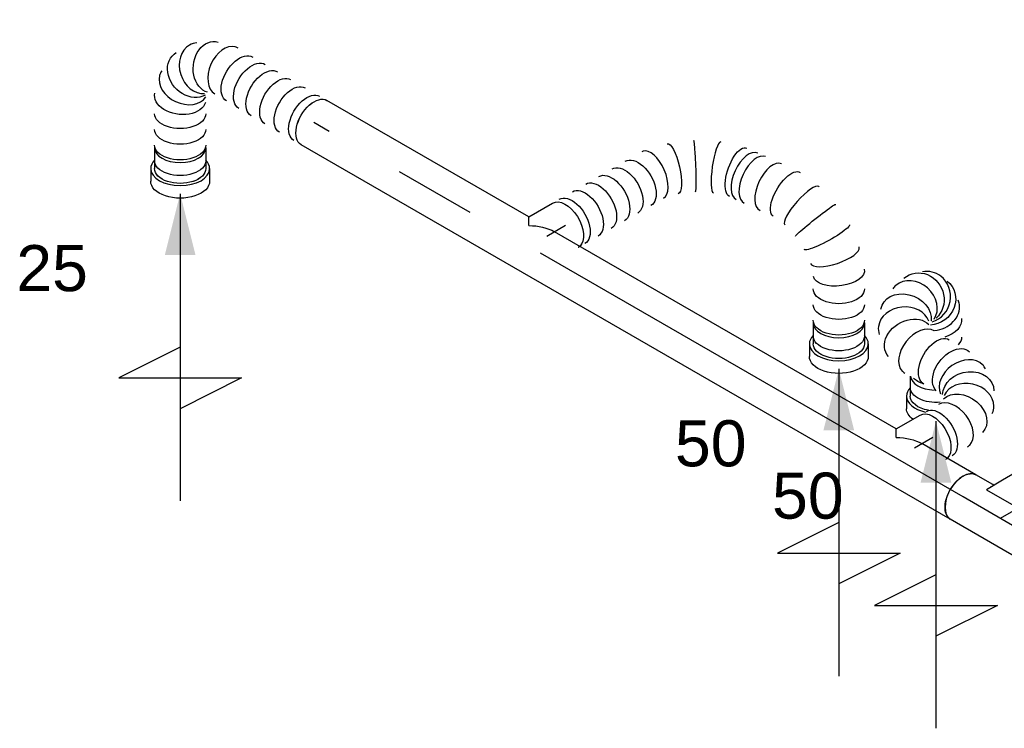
# Model space of a CAD drawing. Extents: x -138812 to 250702, y -18987 to 104055.
# Tile 6 of 193: x 4432 to 6354, y 22174 to 23558. Entities that reach past the tile are written whole.
import ezdxf
from ezdxf.enums import TextEntityAlignment as Align

# ---------------------------------------------------------------- set-up
doc = ezdxf.new("R2010")
doc.units = 0
doc.header["$LTSCALE"] = 50
doc.linetypes.add('CENTER2', pattern=[28.575, 19.05, -3.175, 3.175, -3.175])
doc.linetypes.add('STREEPJES', pattern=[0.1, 0.05, -0.05])
doc.layers.get('0').update_dxf_attribs({"linetype": 'CONTINUOUS'})
for name, color, linetype in [('lMcht aanvoer bestaand_PR', 1, 'CONTINUOUS'), ('lucht aanvoer bestaand', 8, 'CONTINUOUS'), ('lucht aanvoer bestaand_HL', 1, 'CONTINUOUS'), ('WL570---_RETOUR_RST', 2, 'CONTINUOUS'), ('WM570---_RETOUR_RST_PR', 1, 'CONTINUOUS')]:
    doc.layers.add(name, color=color, linetype=linetype)
doc.styles.add('BURO-018', font='ARIAL.TTF', dxfattribs={"height": 90})

# ---------------------------------------------------------------- blocks, each defined once
blk = doc.blocks.new('*U883')
at = {"ltscale": 10}
blk.add_hatch(color=0, dxfattribs=at).paths.add_polyline_path([(49, 0), (169, 30), (169, -30)])
at = {"color": 0, "ltscale": 10}
for p, q in [((409, -120, -4626.9), (409, 120, -4626.9)), ((409, 120, -4626.9), (469, 0, -4626.9)), ((-40.8, 50, -4626.9), (0, 50, -4626.9)), ((0, 57.5, -4626.9), (24.5, 57.5, -4626.9)), ((49, 0, -4626.9), (649, 0, -4626.9)), ((349, 0, -4626.9), (409, -120, -4626.9)), ((-40.8, -50, -4626.9), (0, -50, -4626.9)), ((0, -57.5, -4626.9), (24.5, -57.5, -4626.9))]:
    blk.add_line(p, q, dxfattribs=at)
for centre, major_axis, start_param, end_param in [((-40.8, 0, -4626.9), (0, 50), 3.141593, 6.283185), ((0, 0, -4626.9), (0, 57.5), 0, 0.516475), ((0, 0, -4626.9), (0, 57.5), 3.141593, 6.283185), ((0, 0, -4626.9), (0, 57.5), 2.625118, 3.141593)]:
    blk.add_ellipse(centre, major_axis=major_axis, ratio=0.57735, start_param=start_param, end_param=end_param, dxfattribs=at)
at = {"color": 0, "ltscale": 10, "extrusion": (5.55112e-17, -1.11022e-16, -1)}
for centre, major_axis in [((0, 0, -4626.9), (0, 50)), ((24.5, 0, -4626.9), (0, 57.5))]:
    blk.add_ellipse(centre, major_axis=major_axis, ratio=0.57735, start_param=0, end_param=3.141593, dxfattribs=at)
at = {"layer": 'WL570---_RETOUR_RST', "color": 1, "style": 'BURO-018'}
for tag in ['MC', 'Q']:
    blk.add_attdef(tag, text='', height=90, dxfattribs=at).set_placement((0, 0), align=Align.MIDDLE)
at = {"layer": 'WM570---_RETOUR_RST_PR', "color": 1, "style": 'BURO-018'}
blk.add_attdef('POSNR', text='', height=90, dxfattribs=at).set_placement((0, 0), align=Align.MIDDLE)
blk = doc.blocks.new('*U884')
at = {"color": 0, "ltscale": 10, "extrusion": (7.43708e-18, -5.9805e-17, -1)}
for centre, major_axis, ratio, start_param, end_param in [((181.2, 208.5, -5019.3), (-43.3, -25), 0.57735, 0, 3.141593), ((188.9, 195.3, -5019.3), (-43.3, -25), 0.57735, 0, 3.141593), ((204.2, 168.8, -5019.3), (-43.3, -25), 0.57735, 0, 3.141593), ((219.5, 142.2, -5019.3), (-43.3, -25), 0.57735, 0, 3.141593), ((234.8, 115.7, -5019.3), (-43.3, -25), 0.57735, 0, 3.141593), ((250.5, 88.5, -5019.3), (46.4, 19.3), 0.648614, 3.225366, 6.366959), ((255.9, 37.8, -5019.3), (-48.1, 15.1), 0.810032, 0.179255, 3.320848), ((225.1, 4.9, -5019.3), (20.7, -45.9), 0.76129, 3.27813, 6.419723), ((0, 0, -5019.3), (0, 50), 0.57735, 0, 3.141593), ((16.3, 0, -5019.3), (0, 50), 0.57735, 0, 3.141593), ((49, 0, -5019.3), (0, 50), 0.57735, 0, 3.141593), ((81.6, 0, -5019.3), (0, 50), 0.57735, 0, 3.141593), ((112, -0.2, -5019.3), (0.9, 50), 0.588799, 0, 3.141593), ((140.2, -0.7, -5019.3), (0.9, 50), 0.588799, 0, 3.141593), ((168.4, -1.2, -5019.3), (0.9, 50), 0.588799, 0, 3.141593)]:
    blk.add_ellipse(centre, major_axis=major_axis, ratio=ratio, start_param=start_param, end_param=end_param, dxfattribs=at)
at = {"color": 0, "ltscale": 10}
for centre, major_axis, ratio, start_param, end_param in [((257.8, 61.7, -5019.3), (50.1, 4.6), 0.755345, 0.132531, 3.009062), ((244.7, 18.4, -5019.3), (-37, 34.2), 0.811994, 3.323057, 6.101721), ((257.8, 61.7, -5019.3), (50.1, 4.6), 0.755345, 6.150654, 6.415716), ((198.4, -1.8, -5019.3), (5.7, -49.9), 0.658316, 0.086961, 3.054631), ((244.7, 18.4, -5019.3), (-37, 34.2), 0.811994, 2.960128, 3.323057), ((198.4, -1.8, -5019.3), (5.7, -49.9), 0.658316, 6.196224, 6.370147)]:
    blk.add_ellipse(centre, major_axis=major_axis, ratio=ratio, start_param=start_param, end_param=end_param, dxfattribs=at)
at = {"layer": 'lMcht aanvoer bestaand_PR', "color": 1, "style": 'BURO-018'}
blk.add_attdef('POSNR', text='', height=90, dxfattribs=at).set_placement((0, 0), align=Align.MIDDLE)
blk = doc.blocks.new('*U885')
at = {"ltscale": 10}
blk.add_hatch(color=0, dxfattribs=at).paths.add_polyline_path([(49, 0), (169, 30), (169, -30)])
at = {"color": 0, "ltscale": 10}
for p, q in [((409, -120, -5111), (409, 120, -5111)), ((409, 120, -5111), (469, 0, -5111)), ((-40.8, 50, -5111), (0, 50, -5111)), ((0, 57.5, -5111), (24.5, 57.5, -5111)), ((49, 0, -5111), (649, 0, -5111)), ((349, 0, -5111), (409, -120, -5111)), ((-40.8, -50, -5111), (0, -50, -5111)), ((0, -57.5, -5111), (24.5, -57.5, -5111))]:
    blk.add_line(p, q, dxfattribs=at)
for centre, major_axis, start_param, end_param in [((-40.8, 0, -5111), (0, 50), 3.141593, 6.283185), ((0, 0, -5111), (0, 57.5), 0, 0.516475), ((0, 0, -5111), (0, 57.5), 3.141593, 6.283185), ((0, 0, -5111), (0, 57.5), 2.625118, 3.141593)]:
    blk.add_ellipse(centre, major_axis=major_axis, ratio=0.57735, start_param=start_param, end_param=end_param, dxfattribs=at)
at = {"color": 0, "ltscale": 10, "extrusion": (5.55112e-17, -1.11022e-16, -1)}
for centre, major_axis in [((0, 0, -5111), (0, 50)), ((24.5, 0, -5111), (0, 57.5))]:
    blk.add_ellipse(centre, major_axis=major_axis, ratio=0.57735, start_param=0, end_param=3.141593, dxfattribs=at)
at = {"layer": 'WL570---_RETOUR_RST', "color": 1, "style": 'BURO-018'}
for tag in ['MC', 'Q']:
    blk.add_attdef(tag, text='', height=90, dxfattribs=at).set_placement((0, 0), align=Align.MIDDLE)
at = {"layer": 'WM570---_RETOUR_RST_PR', "color": 1, "style": 'BURO-018'}
blk.add_attdef('POSNR', text='', height=90, dxfattribs=at).set_placement((0, 0), align=Align.MIDDLE)
blk = doc.blocks.new('*U886')
at = {"ltscale": 10}
blk.add_hatch(color=0, dxfattribs=at).paths.add_polyline_path([(49, 0), (169, 30), (169, -30)])
at = {"color": 0, "ltscale": 10}
for p, q in [((409, -120, -5255.5), (409, 120, -5255.5)), ((409, 120, -5255.5), (469, 0, -5255.5)), ((49, 0, -5255.5), (649, 0, -5255.5)), ((349, 0, -5255.5), (409, -120, -5255.5)), ((-38.8, -50, -5255.5), (0, -50, -5255.5)), ((0, -57.5, -5255.5), (24.5, -57.5, -5255.5))]:
    blk.add_line(p, q, dxfattribs=at)
for centre, major_axis, start_param, end_param in [((-40.8, 0, -5255.5), (0, 50), 3.212885, 4.641097), ((0, 0, -5255.5), (0, 57.5), 3.141593, 4.348006), ((0, 0, -5255.5), (0, 57.5), 2.625118, 3.141593)]:
    blk.add_ellipse(centre, major_axis=major_axis, ratio=0.57735, start_param=start_param, end_param=end_param, dxfattribs=at)
at = {"color": 0, "ltscale": 10, "extrusion": (8.32667e-17, -2.22045e-16, -1)}
for centre, major_axis, start_param in [((0, 0, -5255.5), (0, 50), 1.866915), ((24.5, 0, -5255.5), (0, 57.5), 2.469489)]:
    blk.add_ellipse(centre, major_axis=major_axis, ratio=0.57735, start_param=start_param, end_param=3.141593, dxfattribs=at)
at = {"layer": 'WL570---_RETOUR_RST', "color": 1, "style": 'BURO-018'}
for tag in ['MC', 'Q']:
    blk.add_attdef(tag, text='', height=90, dxfattribs=at).set_placement((0, 0), align=Align.MIDDLE)
at = {"layer": 'WM570---_RETOUR_RST_PR', "color": 1, "style": 'BURO-018'}
blk.add_attdef('POSNR', text='', height=90, dxfattribs=at).set_placement((0, 0), align=Align.MIDDLE)
blk = doc.blocks.new('*U887')
at = {"color": 0, "ltscale": 10}
for p, q in [((-20.4, 35.4, -5918.3), (-12, 50, -5918.3)), ((-12, 50, -5918.3), (41.9, 50, -5918.3))]:
    blk.add_line(p, q, dxfattribs=at)
at = {"color": 0, "ltscale": 10, "extrusion": (2.67592e-17, -7.95482e-17, -1)}
for centre, major_axis, start_param, end_param in [((41.9, 0, -5918.3), (0, 50), 0, 3.014512), ((-40.8, 0, -5918.3), (61.2, -35.4), 4.712389, 5.497787)]:
    blk.add_ellipse(centre, major_axis=major_axis, ratio=0.57735, start_param=start_param, end_param=end_param, dxfattribs=at)
at = {"color": 8, "linetype": 'STREEPJES', "ltscale": 10, "extrusion": (2.67592e-17, -7.95482e-17, -1)}
blk.add_ellipse((41.9, 0, -5918.3), major_axis=(0, 50), ratio=0.57735, start_param=3.014512, end_param=3.141593, dxfattribs=at)
at = {"layer": 'lucht aanvoer bestaand_HL', "linetype": 'CENTER2'}
blk.add_line((0, 0, -5918.3), (41.9, 0, -5918.3), dxfattribs=at)
at = {"layer": 'lMcht aanvoer bestaand_PR', "color": 1, "style": 'BURO-018'}
blk.add_attdef('POSNR', text='', height=90, dxfattribs=at).set_placement((0, 0), align=Align.MIDDLE)
blk = doc.blocks.new('*U888')
at = {"color": 0, "ltscale": 10}
for centre, major_axis, ratio, start_param, end_param in [((97.2, 244.5, -5888.7), (-16, 47.5), 0.832287, 6.176391, 6.38998), ((97.2, 244.5, -5888.7), (-16, 47.5), 0.832287, 3.248387, 6.176391), ((125.1, 243.9, -5888.7), (-34.8, -36.5), 0.946628, 2.744654, 3.538531), ((58.1, 213.2, -5888.7), (-46.1, 20.7), 0.806544, 3.341066, 6.083712), ((125.1, 243.9, -5888.7), (-34.8, -36.5), 0.946628, 0.510969, 2.744654), ((58.1, 213.2, -5888.7), (-46.1, 20.7), 0.806544, 6.083712, 6.482658), ((60.4, 157.6, -5888.7), (-46.8, -18.5), 0.65336, 3.238134, 6.186644), ((127.4, 215.7, -5888.7), (48.5, -12.6), 0.827474, 4.49484, 6.179748), ((127.4, 215.7, -5888.7), (48.5, -12.6), 0.827474, 6.179748, 6.386623), ((60.4, 157.6, -5888.7), (-46.8, -18.5), 0.65336, 6.186644, 6.379726), ((105.5, 65.1, -5888.7), (50.1, 4.3), 0.750739, 0.1323, 3.009293), ((91.9, 21.2, -5888.7), (-37.2, 34), 0.803023, 3.317032, 6.107746), ((105.5, 65.1, -5888.7), (50.1, 4.3), 0.750739, 6.150885, 6.415485), ((45.1, 0, -5888.7), (6.6, -49.8), 0.646887, 0.084959, 3.056633), ((91.9, 21.2, -5888.7), (-37.2, 34), 0.803023, 2.966153, 3.317032), ((45.1, 0, -5888.7), (6.6, -49.8), 0.646887, 6.198226, 6.368145)]:
    blk.add_ellipse(centre, major_axis=major_axis, ratio=ratio, start_param=start_param, end_param=end_param, dxfattribs=at)
at = {"color": 0, "ltscale": 10, "extrusion": (2.67592e-17, -7.95482e-17, -1)}
for centre, major_axis, ratio, start_param, end_param in [((114, 247.9, -5888.7), (3.7, 50.1), 0.921531, 6.033813, 9.175406), ((73.8, 233.1, -5888.7), (-31.7, 39.3), 0.788547, 6.103892, 9.245484), ((129.6, 233, -5888.7), (49.8, 6.6), 0.919297, 6.041654, 8.485259), ((53.5, 187.3, -5888.7), (50.4, 1.4), 0.761615, 2.986483, 6.128076), ((118.5, 193.5, -5888.7), (45.1, -21.8), 0.675561, 6.234479, 7.546792), ((79.7, 124.1, -5888.7), (-43.3, -25), 0.57735, 0, 3.141593), ((102.8, 166.3, -5888.7), (43.3, -25), 0.57735, 0, 0.528762), ((69.9, 109.3, -5888.7), (43.3, -25), 0.57735, 2.086256, 2.626133), ((98.2, 92.1, -5888.7), (46.4, 19.2), 0.646887, 3.226552, 6.368145), ((53.5, 80.9, -5888.7), (43.3, -25), 0.57735, 1.40634, 3.141593), ((45.2, 66.6, -5888.7), (43.3, -25), 0.57735, 1.866915, 3.141593), ((103.3, 40.9, -5888.7), (-48.1, 15.2), 0.803023, 0.17544, 3.317032), ((72, 7.2, -5888.7), (21.3, -45.6), 0.750739, 3.273893, 6.415485), ((0, 0, -5888.7), (0, 50), 0.57735, 0, 3.014512), ((14.5, 0, -5888.7), (0, 50), 0.57735, 0, 3.141593)]:
    blk.add_ellipse(centre, major_axis=major_axis, ratio=ratio, start_param=start_param, end_param=end_param, dxfattribs=at)
at = {"color": 8, "linetype": 'STREEPJES', "ltscale": 10, "extrusion": (2.67592e-17, -7.95482e-17, -1)}
blk.add_ellipse((0, 0, -5888.7), major_axis=(0, 50), ratio=0.57735, start_param=3.014512, end_param=3.141593, dxfattribs=at)
at = {"layer": 'lMcht aanvoer bestaand_PR', "color": 1, "style": 'BURO-018'}
blk.add_attdef('POSNR', text='', height=90, dxfattribs=at).set_placement((0, 0), align=Align.MIDDLE)
blk = doc.blocks.new('*U889')
at = {"color": 0, "ltscale": 10}
for p, q in [((-20.4, 35.4, -5332.7), (-12, 50, -5332.7)), ((-12, 50, -5332.7), (41.9, 50, -5332.7))]:
    blk.add_line(p, q, dxfattribs=at)
at = {"color": 0, "ltscale": 10, "extrusion": (2.67592e-17, -7.95482e-17, -1)}
for centre, major_axis, start_param, end_param in [((41.9, 0, -5332.7), (0, 50), 0, 3.014512), ((-40.8, 0, -5332.7), (-61.2, 35.4), 1.570796, 2.356194)]:
    blk.add_ellipse(centre, major_axis=major_axis, ratio=0.57735, start_param=start_param, end_param=end_param, dxfattribs=at)
at = {"color": 8, "linetype": 'STREEPJES', "ltscale": 10, "extrusion": (2.67592e-17, -7.95482e-17, -1)}
blk.add_ellipse((41.9, 0, -5332.7), major_axis=(0, 50), ratio=0.57735, start_param=3.014512, end_param=3.141593, dxfattribs=at)
at = {"layer": 'lucht aanvoer bestaand_HL', "linetype": 'CENTER2'}
blk.add_line((0, 0, -5332.7), (41.9, 0, -5332.7), dxfattribs=at)
at = {"layer": 'lMcht aanvoer bestaand_PR', "color": 1, "style": 'BURO-018'}
blk.add_attdef('POSNR', text='', height=90, dxfattribs=at).set_placement((0, 0), align=Align.MIDDLE)
blk = doc.blocks.new('*U890')
at = {"color": 0, "ltscale": 10}
for p, q in [((344.2, -10.6, -5303.1), (343.9, -10.4, -5303.1)), ((466.5, -182.2, -5303.1), (466.3, -181.6, -5303.1)), ((475.1, -323.8, -5303.1), (475.3, -322.7, -5303.1))]:
    blk.add_line(p, q, dxfattribs=at)
at = {"color": 0, "ltscale": 10, "extrusion": (2.67592e-17, -7.95482e-17, -1)}
for centre, major_axis, ratio, start_param, end_param in [((0, 0, -5303.1), (0, 50), 0.57735, 0, 3.014512), ((14.9, 0, -5303.1), (0, 50), 0.57735, 0, 3.141593), ((44.7, 0, -5303.1), (0, 50), 0.57735, 0, 3.141593), ((74.5, 0, -5303.1), (0, 50), 0.57735, 0, 3.141593), ((104.2, 0, -5303.1), (0, 50), 0.57735, 0, 3.141593), ((134, 0, -5303.1), (0, 50), 0.57735, 0, 3.141593), ((163.8, 0, -5303.1), (0, 50), 0.57735, 0, 3.141593), ((236.3, -9, -5303.1), (15.5, 47.7), 0.27917, 6.2575, 9.399092), ((343.8, -78.7, -5303.1), (37.8, 33), 0.411561, 3.183659, 6.325252), ((404, -163.7, -5303.1), (43.8, 24.6), 0.429176, 3.185872, 6.327465), ((427.7, -235.7, -5303.1), (49.6, 7.4), 0.052357, 3.146006, 6.287599), ((430.2, -275.1, -5303.1), (-50.2, 1.1), 0.148444, 3.128832, 6.270425), ((415.6, -347.3, -5303.1), (46.1, -20.1), 0.505537, 6.225977, 9.367569), ((399.9, -374.5, -5303.1), (43.3, -25), 0.57735, 0, 3.141593), ((384.6, -401.1, -5303.1), (43.3, -25), 0.57735, 0, 3.141593), ((369.3, -427.6, -5303.1), (43.3, -25), 0.57735, 0, 3.141593), ((353.9, -454.1, -5303.1), (43.3, -25), 0.57735, 0, 3.141593), ((346.3, -467.3, -5303.1), (43.3, -25), 0.57735, 0, 3.141593)]:
    blk.add_ellipse(centre, major_axis=major_axis, ratio=ratio, start_param=start_param, end_param=end_param, dxfattribs=at)
at = {"color": 0, "ltscale": 10}
for centre, major_axis, ratio, start_param, end_param in [((196.7, 0, -5303.1), (5.6, 49.9), 0.487933, 3.196005, 6.228773), ((196.7, 0, -5303.1), (5.6, 49.9), 0.487933, 6.228773, 6.337598), ((276.3, -26.1, -5303.1), (-23.6, -44.3), 0.046048, 6.279272, 9.420865), ((313.1, -50, -5303.1), (30.9, 39.5), 0.191079, 0.016821, 3.124772), ((354.8, -94.2, -5303.1), (-40.8, -28.9), 0.50891, 3.141593, 6.283185), ((364.6, -108.1, -5303.1), (-40.8, -28.9), 0.50891, 3.141593, 6.283185), ((384.3, -135.9, -5303.1), (-40.8, -28.9), 0.50891, 3.141593, 6.283185), ((418.8, -197.7, -5303.1), (-47.6, -15.8), 0.249499, 3.163965, 6.260813), ((426.1, -313.2, -5303.1), (49.2, -10.1), 0.338865, 3.173795, 6.250983)]:
    blk.add_ellipse(centre, major_axis=major_axis, ratio=ratio, start_param=start_param, end_param=end_param, dxfattribs=at)
at = {"color": 8, "linetype": 'STREEPJES', "ltscale": 10, "extrusion": (2.67592e-17, -7.95482e-17, -1)}
blk.add_ellipse((0, 0, -5303.1), major_axis=(0, 50), ratio=0.57735, start_param=3.014512, end_param=3.141593, dxfattribs=at)
at = {"layer": 'lMcht aanvoer bestaand_PR', "color": 1, "style": 'BURO-018'}
blk.add_attdef('POSNR', text='', height=90, dxfattribs=at).set_placement((0, 0), align=Align.MIDDLE)
blk = doc.blocks.new('*U892')
at = {"color": 0, "ltscale": 10}
for p, q in [((1.5, 97.5, -6112.9), (85.1, -47.5, -6112.9)), ((-85.1, 47.5, -6112.9), (-61.9, 7.1, -6112.9)), ((-5.1, -61.9, -6112.9), (-35.7, -8.8, -6112.9)), ((-73.5, -62.5, -6112.9), (-40.8, -62.5, -6112.9)), ((-40.8, -62.5, -6112.9), (-5.1, -61.9, -6112.9)), ((-21.7, -62.5, -6112.9), (-20.6, -64.4, -6112.9)), ((-20.6, -64.4, -6112.9), (-1.5, -97.5, -6112.9))]:
    blk.add_line(p, q, dxfattribs=at)
blk.add_ellipse((-41.8, 72.5, -6112.9), major_axis=(43.3, 25), ratio=0.57735, start_param=3.141593, end_param=6.283185, dxfattribs=at)
at = {"color": 0, "ltscale": 10, "extrusion": (3.41963e-17, -1.97432e-17, -1)}
for centre, major_axis, end_param in [((-73.5, 0, -6112.9), (0, -62.5), 2.669946), ((41.8, -72.5, -6112.9), (43.3, 25), 3.141593)]:
    blk.add_ellipse(centre, major_axis=major_axis, ratio=0.57735, start_param=0, end_param=end_param, dxfattribs=at)
at = {"color": 0, "ltscale": 10}
for points in [[(-61.6, 7.3, -6112.9), (-58.5, 3.4, -6112.9), (-55, -0.2, -6112.9), (-51.2, -3.3, -6112.9), (-47.2, -5.7, -6112.9), (-43, -7.6, -6112.9), (-38.8, -8.6, -6112.9)], [(-17.2, -62.4, -6112.9), (-14.9, -62.3, -6112.9), (-12.1, -62.1, -6112.9), (-8.8, -61.9, -6112.9)]]:
    blk.add_spline(points, degree=3, dxfattribs=at)
at = {"layer": 'lucht aanvoer bestaand_HL', "linetype": 'CENTER2'}
for p, q in [((-41.8, 72.5, -6112.9), (41.8, -72.5, -6112.9)), ((-73.5, 0, -6112.9), (0, 0, -6112.9))]:
    blk.add_line(p, q, dxfattribs=at)
at = {"layer": 'lMcht aanvoer bestaand_PR', "color": 1, "style": 'BURO-018'}
blk.add_attdef('POSNR', text='', height=90, dxfattribs=at).set_placement((0, 0), align=Align.MIDDLE)
blk = doc.blocks.new('*U893')
at = {"color": 0, "ltscale": 10}
for p, q in [((0, 50, -6053.8), (1463, 50, -6053.8)), ((0, -50, -6053.8), (121.9, -50, -6053.8)), ((179.6, -50, -6053.8), (950.1, -50, -6053.8)), ((1007.8, -50, -6053.8), (1463, -50, -6053.8))]:
    blk.add_line(p, q, dxfattribs=at)
blk.add_ellipse((0, 0, -6053.8), major_axis=(0, 50), ratio=0.57735, start_param=3.141593, end_param=6.283185, dxfattribs=at)
at = {"color": 0, "ltscale": 10, "extrusion": (7.43708e-18, -5.9805e-17, -1)}
blk.add_ellipse((1463, 0, -6053.8), major_axis=(0, 50), ratio=0.57735, start_param=0, end_param=3.141593, dxfattribs=at)
at = {"layer": 'lucht aanvoer bestaand_HL', "linetype": 'CENTER2'}
blk.add_line((0, 0, -6053.8), (1463, 0, -6053.8), dxfattribs=at)
at = {"layer": 'lMcht aanvoer bestaand_PR', "color": 1, "style": 'BURO-018'}
blk.add_attdef('POSNR', text='', height=90, dxfattribs=at).set_placement((0, 0), align=Align.MIDDLE)

msp = doc.modelspace()

# ---------------------------------------------------------------- block references
at = {"layer": 'lucht aanvoer bestaand'}
for name, p, rotation in [('*U884', (5006.85265, 23357.3914, 5019.29717), 149.9999999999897), ('*U890', (5497.64562, 23156.74305, 5303.05679), 30.00000000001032), ('*U893', (6273.81059, 22625.91289, 6053.764), 149.9999999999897), ('*U889', (5461.37104, 23135.79991, 5332.67486), 30.00000000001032), ('*U888', (6214.89464, 22742.63913, 5888.68816), 30.00000000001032), ('*U887', (6178.62006, 22721.696, 5918.30623), 30.00000000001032), ('*U892', (6346.28904, 22584.06744, 6112.9424), 210.0000000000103)]:
    msp.add_blockref(name, p, dxfattribs=dict(at, rotation=rotation))
at = {"layer": 'WL570---_RETOUR_RST'}
ref = msp.add_blockref('*U883', (4745.63707, 23267.41915, 4626.9219), dxfattribs=dict(at, rotation=270))
ref.add_attrib('Q', '25', dxfattribs={"color": 1, "height": 90, "style": 'BURO-018'}).set_placement((4495.63707, 23073.10063), align=Align.MIDDLE)
ref = msp.add_blockref('*U885', (6031.21231, 22925.15641, 5110.9545), dxfattribs=dict(at, rotation=270))
ref.add_attrib('Q', '50', dxfattribs={"color": 1, "height": 90, "style": 'BURO-018'}).set_placement((5781.21231, 22730.8379), align=Align.MIDDLE)
ref = msp.add_blockref('*U886', (6220.75782, 22822.94655, 5255.50108), dxfattribs=dict(at, rotation=270))
ref.add_attrib('Q', '50', dxfattribs={"color": 1, "height": 90, "style": 'BURO-018'}).set_placement((5970.75782, 22628.62803), align=Align.MIDDLE)

doc.saveas('drawing.dxf')
